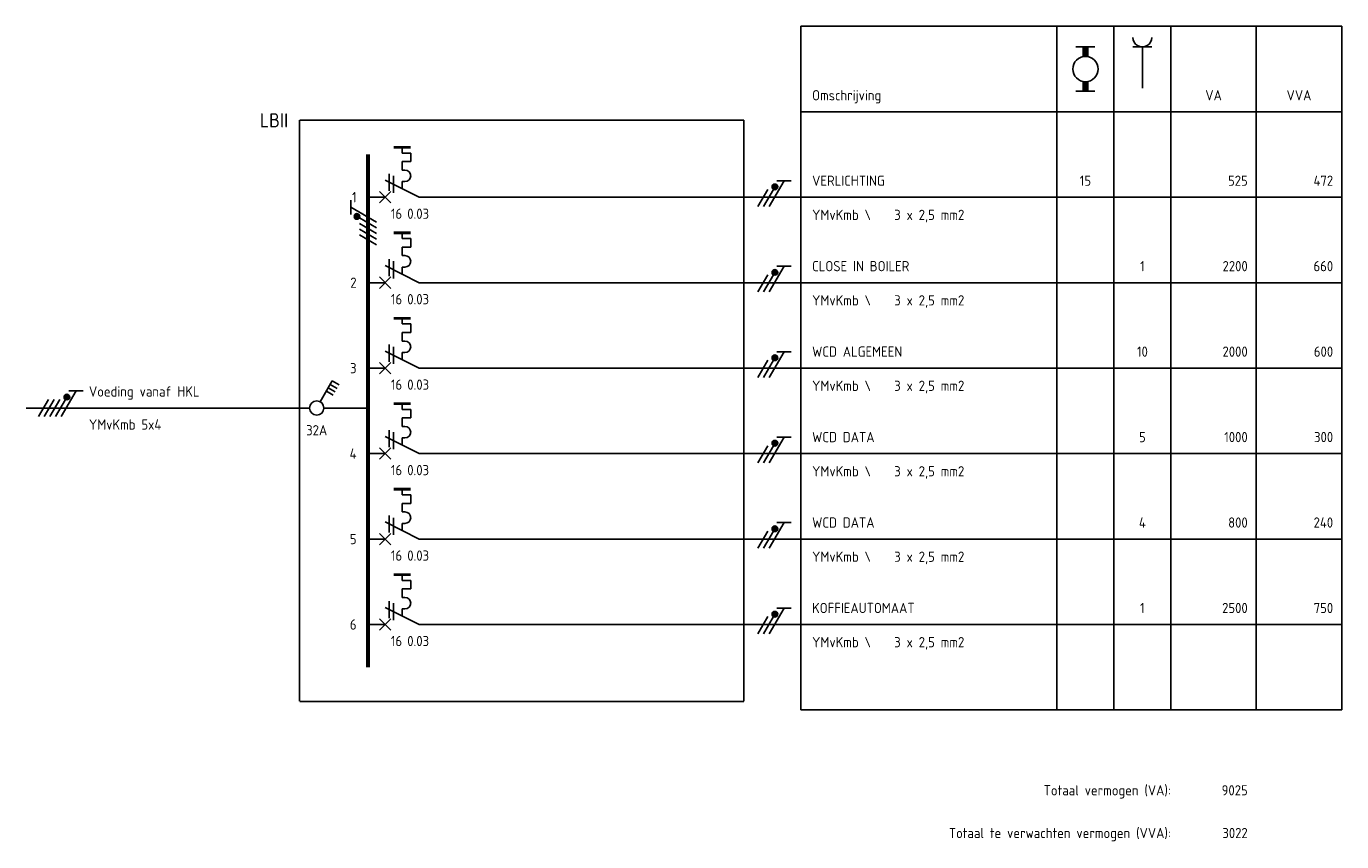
# Model space of a CAD drawing. Header units: millimetres. Extents: x -139194 to 127490, y -31463 to 78742.
# Tile 13 of 19: x -5223 to 17877, y 60546 to 74858. Entities that reach past the tile are written whole.
import ezdxf
from ezdxf.enums import TextEntityAlignment as Align

# ---------------------------------------------------------------- set-up
doc = ezdxf.new("R2010")
doc.units = ezdxf.units.MM
doc.linetypes.add('HIDDEN', pattern=[9.525, 6.35, -3.175])
doc.layers.get('0').update_dxf_attribs({"linetype": 'CONTINUOUS'})
doc.layers.add('EL$1----', color=3, linetype='CONTINUOUS')
doc.layers.add('EL$1----_LBII', color=3, linetype='CONTINUOUS')
doc.styles.add('BURO-018', font='Isocp.shx', dxfattribs={"height": 1.8})

# ---------------------------------------------------------------- blocks, each defined once
blk = doc.blocks.new('B26A')
at = {"color": 0, "linetype": 'Continuous'}
for p, q in [((0, 9), (0, 21)), ((-7.75, 7.5), (-7.75, 6)), ((-6.25, 7.5), (-7.75, 7.5)), ((-6.25, 6), (-6.25, 7.5)), ((0, 9), (-3, 3)), ((-7.75, 6), (-8.75, 6)), ((-6.25, 6), (-4.75, 6)), ((-4.75, 6.5), (-4.75, 6)), ((-2.75, 6.5), (-2.75, 6)), ((-2.75, 6), (-1.5, 6)), ((-4.12, 3.75), (-1.12, 3.75)), ((-3.75, 4.5), (-0.75, 4.5)), ((-1, 4), (1, 2)), ((-1, 2), (1, 4)), ((0, 0), (0, 3))]:
    blk.add_line(p, q, dxfattribs=at)
at = {"color": 0, "const_width": 0.5}
blk.add_lwpolyline([(-8.75, 7.5), (-8.75, 4.5)], dxfattribs=at)
at = {"color": 0, "linetype": 'Continuous'}
blk.add_arc((-3.75, 6.5), 1, 0, 180, dxfattribs=at)
at = {"color": 1, "style": 'BURO-018'}
blk.add_attdef('E_VRIJ1', (-2.95, 11.24), '', height=1.8, rotation=90, dxfattribs=at)
at = {"color": 1, "linetype": 'Continuous', "style": 'BURO-018'}
blk.add_attdef('E_IAAN', text='', height=1.8, rotation=90, dxfattribs=at).set_placement((2, 6.9), align=Align.TOP_LEFT)
blk.add_attdef('E_IIA', text='', height=1.8, rotation=90, dxfattribs=at).set_placement((2, 6), align=Align.TOP_RIGHT)
blk = doc.blocks.new('m1')
at = {"color": 0, "linetype": 'Continuous'}
blk.add_line((0, 21), (0, 33), dxfattribs=at)
blk = doc.blocks.new('b1s')
at = {"color": 0, "linetype": 'Continuous'}
blk.add_line((0, 33), (0, 54), dxfattribs=at)
blk = doc.blocks.new('m1s')
at = {"color": 0, "linetype": 'Continuous'}
blk.add_line((0, 54), (0, 66), dxfattribs=at)
blk = doc.blocks.new('KOLNR5')
at = {"color": 0, "linetype": 'Continuous'}
for p, q in [((-3.5, -1.5), (-3.5, 1.5)), ((3.5, 1.5), (3.5, -1.5))]:
    blk.add_line(p, q, dxfattribs=at)
at = {"color": 0, "linetype": 'Continuous', "const_width": 1}
for points in [[(-2, 0), (-3.5, 0)], [(2, 0), (3.5, 0)]]:
    blk.add_lwpolyline(points, dxfattribs=at)
at = {"color": 0, "linetype": 'Continuous'}
blk.add_circle((0, 0), 2, dxfattribs=at)
blk = doc.blocks.new('KOLNR6')
at = {"color": 0, "linetype": 'Continuous'}
for p, q in [((-3.5, -1.5), (-3.5, 1.5)), ((3, 0), (-3.5, 0))]:
    blk.add_line(p, q, dxfattribs=at)
blk.add_arc((-5, 0), 1.5, 270, 90, dxfattribs=at)
blk = doc.blocks.new('111104A')
at = {"color": 0, "linetype": 'Continuous'}
for p, q in [((-3, 3.98), (-3, 1.48)), ((-3, 2.73), (1.5, 0.13)), ((1.5, -0.87), (-1.5, 0.87)), ((1.5, -1.87), (-1.5, -0.13))]:
    blk.add_line(p, q, dxfattribs=at)
at = {"color": 0, "linetype": 'Continuous', "const_width": 0.5}
blk.add_lwpolyline([(-1.68, 1.12, 1), (-2.18, 1.12, 1)], format="xyb", close=True, dxfattribs=at)
at = {"color": 0, "linetype": 'Continuous'}
blk.add_circle((-1.93, 1.12), 0.5, dxfattribs=at)
blk = doc.blocks.new('111104')
at = {"color": 0, "linetype": 'Continuous'}
for p, q in [((-3, 6.98), (-3, 4.48)), ((-3, 5.73), (1.5, 3.13)), ((1.5, 2.13), (-1.5, 3.87)), ((1.5, 1.13), (-1.5, 2.87)), ((1.5, 0.13), (-1.5, 1.87)), ((1.5, -0.87), (-1.5, 0.87))]:
    blk.add_line(p, q, dxfattribs=at)
at = {"color": 0, "linetype": 'Continuous', "const_width": 0.5}
blk.add_lwpolyline([(-1.68, 4.12, 1), (-2.18, 4.12, 1)], format="xyb", close=True, dxfattribs=at)
at = {"color": 0, "linetype": 'Continuous'}
blk.add_circle((-1.93, 4.12), 0.5, dxfattribs=at)
blk = doc.blocks.new('HS1')
at = {"color": 0, "linetype": 'Continuous'}
for p, q in [((0, -7.67), (0, 0)), ((-4.75, -6.26), (-4.05, -5.05)), ((-1.08, -8.38), (-4.75, -6.26)), ((-4.14, -6.61), (-3.44, -5.4)), ((-3.54, -6.96), (-2.84, -5.75)), ((-2.93, -7.31), (-2.23, -6.1)), ((0, -60), (0, -10.33)), ((-3, -50.02), (-3, -52.52)), ((-3, -51.27), (1.5, -53.87)), ((1.5, -54.87), (-1.5, -53.13)), ((1.5, -55.87), (-1.5, -54.13)), ((1.5, -56.87), (-1.5, -55.13)), ((1.5, -57.87), (-1.5, -56.13))]:
    blk.add_line(p, q, dxfattribs=at)
at = {"color": 0, "linetype": 'Continuous', "const_width": 0.5}
blk.add_lwpolyline([(-1.68, -52.88, 1), (-2.18, -52.88, 1)], format="xyb", close=True, dxfattribs=at)
at = {"color": 0, "linetype": 'Continuous'}
for centre, radius in [((0, -9), 1.25), ((-1.93, -52.88), 0.5)]:
    blk.add_circle(centre, radius, dxfattribs=at)
at = {"color": 0, "linetype": 'Continuous', "style": 'BURO-018'}
blk.add_attdef('E_IS', text='', height=1.8, rotation=90, dxfattribs=at).set_placement((3, -9), align=Align.TOP_CENTER)
blk.add_attdef('E_VOEDING', (-2, -49), '', height=1.8, rotation=90, dxfattribs=at)
at = {"color": 7, "linetype": 'Continuous', "style": 'BURO-018'}
blk.add_attdef('E_LEIDING', text='', height=1.8, rotation=90, dxfattribs=at).set_placement((2, -49), align=Align.TOP_LEFT)

msp = doc.modelspace()

# ---------------------------------------------------------------- linework, layer by layer
at = {"layer": 'EL$1----_LBII', "color": 1}
for p, q in [((8377, 74858), (8377, 62858)), ((8377, 74858), (17877, 74858)), ((12877, 74858), (12877, 62858)), ((13877, 74858), (13877, 62858)), ((14877, 74858), (14877, 62858)), ((16377, 74858), (16377, 62858)), ((17877, 74858), (17877, 62858)), ((8377, 73358), (17877, 73358)), ((8377, 62858), (17877, 62858))]:
    msp.add_line(p, q, dxfattribs=at)
at = {"layer": 'EL$1----_LBII', "color": 1, "linetype": 'HIDDEN'}
for p, q in [((-423, 73208), (-423, 63008)), ((7377, 73208), (-423, 73208)), ((7377, 73208), (7377, 63008)), ((7377, 63008), (-423, 63008))]:
    msp.add_line(p, q, dxfattribs=at)
at = {"layer": 'EL$1----_LBII'}
for p, q in [((7377, 71858), (17877, 71858)), ((7377, 70358), (17877, 70358)), ((7377, 68858), (17877, 68858)), ((7377, 67358), (17877, 67358)), ((7377, 65858), (17877, 65858)), ((7377, 64358), (17877, 64358))]:
    msp.add_line(p, q, dxfattribs=at)
at = {"layer": 'EL$1----_LBII', "const_width": 70}
msp.add_lwpolyline([(777, 71108), (777, 72608)], dxfattribs=at)
at = {"layer": 'EL$1----_LBII'}
for points in [[(777, 69608, 70, 70, 0), (777, 71108, 70, 70, 0)], [(777, 68108, 70, 70, 0), (777, 69608, 70, 70, 0)], [(777, 66608, 70, 70, 0), (777, 68108, 70, 70, 0)], [(777, 65108, 70, 70, 0), (777, 66608, 70, 70, 0)], [(777, 63608, 70, 70, 0), (777, 65108, 70, 70, 0)]]:
    msp.add_lwpolyline(points, format="xyseb", dxfattribs=at)

# ---------------------------------------------------------------- block references
at = {"layer": 'EL$1----', "xscale": 100, "yscale": 100, "zscale": 100, "rotation": 270}
for p in [(7811, 71846), (7811, 70346), (7811, 68846), (7811, 67346), (7811, 65846), (7811, 64346)]:
    msp.add_blockref('111104A', p, dxfattribs=at)
at = {"layer": 'EL$1----', "xscale": 100, "yscale": 100, "zscale": 100}
msp.add_blockref('111104', (777, 71108), dxfattribs=at)
at = {"layer": 'EL$1----'}
ref = msp.add_blockref('HS1', (777, 68158), dxfattribs=dict(at, xscale=100, yscale=100, zscale=100, rotation=270))
ref.add_attrib('E_VOEDING', 'Voeding vanaf HKL', (-4123, 68358), dxfattribs={"layer": '0', "color": 1, "linetype": 'Continuous', "height": 180, "style": 'BURO-018'})
ref.add_attrib('E_LEIDING', 'YMvKmb 5x4', dxfattribs={"layer": '0', "color": 1, "linetype": 'Continuous', "height": 180, "style": 'BURO-018'}).set_placement((-4123, 67958), align=Align.TOP_LEFT)
ref.add_attrib('E_IS', '32A', dxfattribs={"layer": '0', "color": 1, "linetype": 'Continuous', "height": 180, "style": 'BURO-018'}).set_placement((-123, 67858), align=Align.TOP_CENTER)
at = {"layer": 'EL$1----_LBII', "rotation": 270}
for name, p, xscale, yscale, zscale in [('KOLNR6', (14377, 74108), 111.1111111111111, 111.1111111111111, 111.1111111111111), ('KOLNR5', (13377, 74108), 111.1111111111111, 111.1111111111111, 111.1111111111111), ('m1', (777, 71858), 100, 100, 100), ('b1s', (777, 71858), 100, 100, 100), ('m1s', (777, 71858), 100, 100, 100), ('m1', (777, 70358), 100, 100, 100), ('b1s', (777, 70358), 100, 100, 100), ('m1s', (777, 70358), 100, 100, 100), ('m1', (777, 68858), 100, 100, 100), ('b1s', (777, 68858), 100, 100, 100), ('m1s', (777, 68858), 100, 100, 100), ('m1', (777, 67358), 100, 100, 100), ('b1s', (777, 67358), 100, 100, 100), ('m1s', (777, 67358), 100, 100, 100), ('m1', (777, 65858), 100, 100, 100), ('b1s', (777, 65858), 100, 100, 100), ('m1s', (777, 65858), 100, 100, 100), ('m1', (777, 64358), 100, 100, 100), ('b1s', (777, 64358), 100, 100, 100), ('m1s', (777, 64358), 100, 100, 100)]:
    msp.add_blockref(name, p, dxfattribs=dict(at, xscale=xscale, yscale=yscale, zscale=zscale))
at = {"layer": 'EL$1----_LBII', "xscale": 100, "yscale": 100, "zscale": 100, "rotation": 270}
for p in [(777, 71858), (777, 70358), (777, 68858), (777, 67358), (777, 65858), (777, 64358)]:
    msp.add_blockref('B26A', p, dxfattribs=at).add_auto_attribs({'E_IIA': '16', 'E_IAAN': '0.03'})

# ---------------------------------------------------------------- texts
at = {"layer": 'EL$1----_LBII', "color": 1, "style": 'BURO-018'}
for s, p in [('Omschrijving', (8577, 73558)), ('VERLICHTING', (8577, 72058)), ('YMvKmb \\    3 x 2,5 mm2', (8577, 71458)), ('CLOSE IN BOILER', (8577, 70558)), ('YMvKmb \\    3 x 2,5 mm2', (8577, 69958)), ('WCD ALGEMEEN', (8577, 69058)), ('YMvKmb \\    3 x 2,5 mm2', (8577, 68458)), ('WCD DATA', (8577, 67558)), ('YMvKmb \\    3 x 2,5 mm2', (8577, 66958)), ('WCD DATA', (8577, 66058)), ('YMvKmb \\    3 x 2,5 mm2', (8577, 65458)), ('KOFFIEAUTOMAAT', (8577, 64558)), ('YMvKmb \\    3 x 2,5 mm2', (8577, 63958))]:
    msp.add_text(s, height=180, dxfattribs=at).set_placement(p)
for s, p in [('VA', (15627, 73558)), ('VVA', (17127, 73558)), ('15', (13377, 72058)), ('1', (14377, 70558)), ('10', (14377, 69058)), ('5', (14377, 67558)), ('4', (14377, 66058)), ('1', (14377, 64558))]:
    msp.add_text(s, height=180, dxfattribs=at).set_placement(p, align=Align.CENTER)
at = {"layer": 'EL$1----_LBII', "color": 2, "style": 'BURO-018'}
msp.add_text('LBII', height=250, dxfattribs=at).set_placement((-623, 73208), align=Align.MIDDLE_RIGHT)
at = {"layer": 'EL$1----_LBII', "color": 1, "style": 'BURO-018'}
for s, p in [('525', (16227, 72058)), ('472', (17727, 72058)), ('2200', (16227, 70558)), ('660', (17727, 70558)), ('2000', (16227, 69058)), ('600', (17727, 69058)), ('1000', (16227, 67558)), ('300', (17727, 67558)), ('800', (16227, 66058)), ('240', (17727, 66058)), ('2500', (16227, 64558)), ('750', (17727, 64558)), ('Totaal vermogen (VA):', (14877, 61358)), ('9025', (16227, 61358)), ('Totaal te verwachten vermogen (VVA):', (14877, 60608)), ('3022', (16227, 60608))]:
    msp.add_text(s, height=180, dxfattribs=at).set_placement(p, align=Align.RIGHT)
for s, p in [('1', (577, 71858)), ('2', (577, 70358)), ('3', (577, 68858)), ('4', (577, 67358)), ('5', (577, 65858)), ('6', (577, 64358))]:
    msp.add_text(s, height=180, dxfattribs=at).set_placement(p, align=Align.MIDDLE_RIGHT)

doc.saveas('drawing.dxf')
